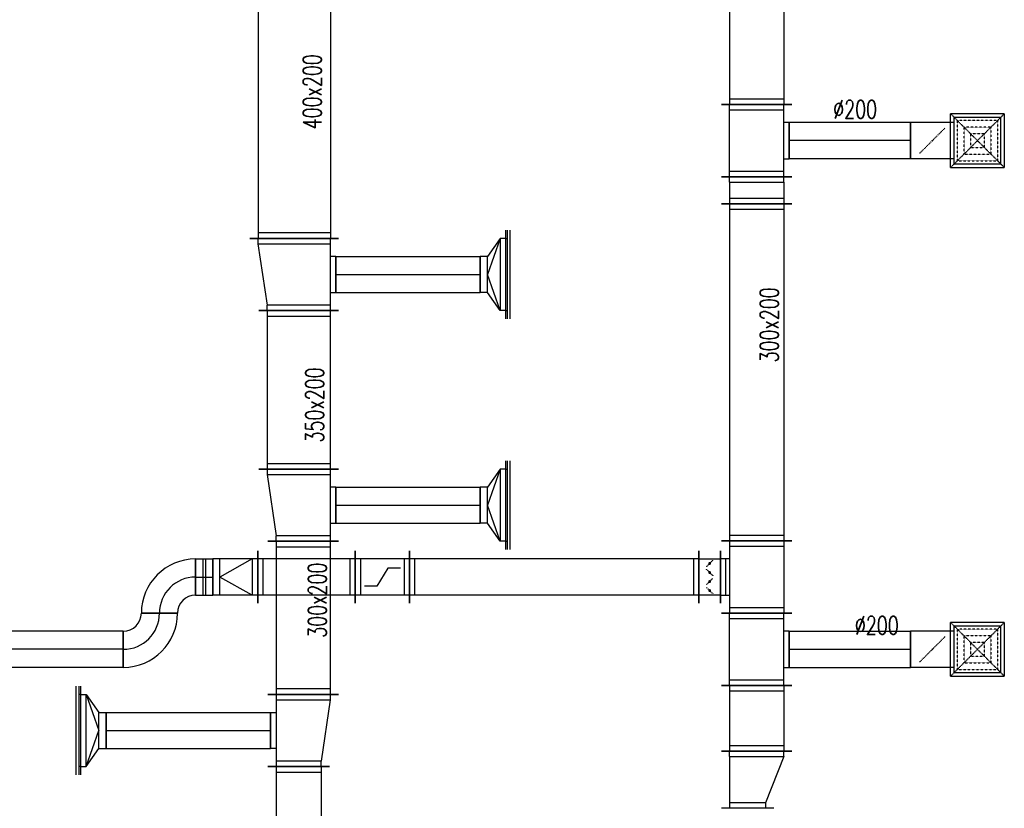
# Model space of a CAD drawing. Extents: x -7228 to 74941, y -112898 to 85621.
# Tile 147 of 256: x 20597 to 21142, y -10090 to -9654. Entities that reach past the tile are written whole.
import ezdxf

# ---------------------------------------------------------------- set-up
doc = ezdxf.new("R2010")
doc.units = 0
doc.linetypes.add('DASHED', pattern=[0.75, 0.5, -0.25])
doc.layers.get('0').update_dxf_attribs({"color": 101, "linetype": 'CONTINUOUS'})
for name, color, linetype in [('E35', 6, 'CONTINUOUS'), ('FLUID-N15', 7, 'CONTINUOUS'), ('FLUID-N15-SYM', 7, 'CONTINUOUS'), ('FLUID-W15C', 7, 'CONTINUOUS'), ('FLUID-W15C-SYM', 7, 'CONTINUOUS'), ('m-went-opis', 86, 'CONTINUOUS')]:
    doc.layers.add(name, color=color, linetype=linetype)
doc.styles.add('tab-bud$0$ROMANS', font='romans', dxfattribs={"width": 0.7})
doc.linetypes.add('ZIGZAG', pattern='A,0.00254,-5.08,[131,ltypeshp.shx,S=5.08,R=0,X=-5.08,Y=0],-10.16,[131,ltypeshp.shx,S=5.08,R=180,X=5.08,Y=0],-5.08', length=20.32254)

# ---------------------------------------------------------------- blocks, each defined once
blk = doc.blocks.new('*U6103')
at = {"color": 5, "linetype": 'Continuous', "lineweight": -2}
for p, q in [((-979.5, -195), (-979.5, 195)), ((979.5, 195), (979.5, -195))]:
    blk.add_line(p, q, dxfattribs=at)
at = {"color": 0, "linetype": 'ByBlock', "lineweight": -2}
for p, q in [((-979.5, 150), (979.5, 150)), ((-979.5, -150), (979.5, -150))]:
    blk.add_line(p, q, dxfattribs=at)
at = {"color": 4, "linetype": 'Continuous'}
for p, q in [((-949.5, -150), (-949.5, 150)), ((949.5, 150), (949.5, -150))]:
    blk.add_line(p, q, dxfattribs=at)
blk = doc.blocks.new('*U6104')
at = {"color": 5, "linetype": 'Continuous', "lineweight": -2}
for p, q in [((-200, -195), (-200, 195)), ((200, 195), (200, -195)), ((100, -180), (-100, -180))]:
    blk.add_line(p, q, dxfattribs=at)
at = {"color": 0, "linetype": 'ByBlock', "lineweight": -2}
for p, q in [((-200, 150), (200, 150)), ((-200, -150), (200, -150)), ((-100, -150), (-100, -180)), ((100, -180), (100, -150))]:
    blk.add_line(p, q, dxfattribs=at)
at = {"color": 4, "linetype": 'Continuous'}
for p, q in [((-170, -150), (-170, 150)), ((170, 150), (170, -150))]:
    blk.add_line(p, q, dxfattribs=at)
blk = doc.blocks.new('*U6206')
at = {"color": 5, "linetype": 'Continuous', "lineweight": -2}
for p, q in [((0, -100), (0, 100)), ((672.5, 100), (672.5, -100))]:
    blk.add_line(p, q, dxfattribs=at)
at = {"color": 5, "linetype": 'ZIGZAG', "lineweight": -2, "ltscale": 0.4}
for points in [[(672.5, 100), (0, 100)], [(672.5, -100), (0, -100)]]:
    blk.add_spline(points, degree=3, dxfattribs=at)
at = {"layer": 'FLUID-N15-SYM', "color": 2, "linetype": 'Continuous', "start_tangent": (-1, 0), "end_tangent": (-1, 0)}
blk.add_spline([(672.5, 0), (0, 0)], degree=3, dxfattribs=at)
blk = doc.blocks.new('*U6105')
at = {"color": 5, "linetype": 'Continuous', "lineweight": -2}
for p, q in [((-75, -195), (-75, 195)), ((75, 195), (75, -195))]:
    blk.add_line(p, q, dxfattribs=at)
at = {"color": 0, "linetype": 'ByBlock', "lineweight": -2}
for p, q in [((-45, 150), (-75, 150)), ((-45, 150), (45, 150)), ((45, 150), (75, 150)), ((-45, -150), (-75, -150)), ((-45, -150), (45, -150)), ((45, -150), (75, -150))]:
    blk.add_line(p, q, dxfattribs=at)
at = {"color": 4, "linetype": 'Continuous'}
for p, q in [((-45, -150), (-45, 150)), ((45, 150), (45, -150))]:
    blk.add_line(p, q, dxfattribs=at)
blk = doc.blocks.new('*U6274')
at = {"color": 5, "linetype": 'Continuous', "lineweight": -2}
for p, q in [((-932.5, -195), (-932.5, 195)), ((932.5, 195), (932.5, -195))]:
    blk.add_line(p, q, dxfattribs=at)
at = {"color": 0, "linetype": 'ByBlock', "lineweight": -2}
for p, q in [((-932.5, 150), (932.5, 150)), ((-932.5, -150), (932.5, -150))]:
    blk.add_line(p, q, dxfattribs=at)
at = {"color": 4, "linetype": 'Continuous'}
for p, q in [((-902.5, -150), (-902.5, 150)), ((902.5, 150), (902.5, -150))]:
    blk.add_line(p, q, dxfattribs=at)
blk = doc.blocks.new('*U6273')
at = {"color": 5, "linetype": 'Continuous', "lineweight": -2}
for p, q in [((-200, -195), (-200, 195)), ((200, 195), (200, -195)), ((100, -180), (-100, -180))]:
    blk.add_line(p, q, dxfattribs=at)
at = {"color": 0, "linetype": 'ByBlock', "lineweight": -2}
for p, q in [((-200, 150), (200, 150)), ((-200, -150), (200, -150)), ((-100, -150), (-100, -180)), ((100, -180), (100, -150))]:
    blk.add_line(p, q, dxfattribs=at)
at = {"color": 4, "linetype": 'Continuous'}
for p, q in [((-170, -150), (-170, 150)), ((170, 150), (170, -150))]:
    blk.add_line(p, q, dxfattribs=at)
blk = doc.blocks.new('*U6204')
at = {"color": 5, "linetype": 'Continuous', "lineweight": -2}
for p, q in [((-672.5, -100), (-672.5, 100)), ((0, 100), (0, -100))]:
    blk.add_line(p, q, dxfattribs=at)
at = {"color": 5, "linetype": 'ZIGZAG', "lineweight": -2, "ltscale": 0.4}
for points in [[(-672.5, 100), (0, 100)], [(-672.5, -100), (0, -100)]]:
    blk.add_spline(points, degree=3, dxfattribs=at)
at = {"layer": 'FLUID-N15-SYM', "color": 2, "linetype": 'Continuous', "start_tangent": (1, 0), "end_tangent": (1, 0)}
blk.add_spline([(-672.5, 0), (0, 0)], degree=3, dxfattribs=at)
blk = doc.blocks.new('*U6271')
at = {"color": 5, "linetype": 'Continuous', "lineweight": -2}
for p, q in [((-182, -195), (-182, 195)), ((182, 195), (182, -195))]:
    blk.add_line(p, q, dxfattribs=at)
at = {"color": 0, "linetype": 'ByBlock', "lineweight": -2}
for p, q in [((-182, 150), (182, 150)), ((-182, -150), (182, -150))]:
    blk.add_line(p, q, dxfattribs=at)
at = {"color": 4, "linetype": 'Continuous'}
for p, q in [((-152, -150), (-152, 150)), ((152, 150), (152, -150))]:
    blk.add_line(p, q, dxfattribs=at)
blk = doc.blocks.new('*U6286')
at = {"color": 5, "linetype": 'Continuous', "lineweight": -2}
for p, q in [((-925.5, -100), (-925.5, 100)), ((925.5, 100), (925.5, -100))]:
    blk.add_line(p, q, dxfattribs=at)
at = {"color": 0, "linetype": 'ByBlock', "lineweight": -2}
for p, q in [((-925.5, 100), (925.5, 100)), ((-925.5, -100), (925.5, -100))]:
    blk.add_line(p, q, dxfattribs=at)
at = {"layer": 'FLUID-N15-SYM', "color": 2, "linetype": 'Continuous'}
blk.add_line((-925.5, 0), (925.5, 0), dxfattribs=at)
blk = doc.blocks.new('*U6223')
at = {"color": 1, "linetype": 'Continuous', "lineweight": -2}
for p, q in [((-858.5, -245), (-858.5, 245)), ((858.5, 245), (858.5, -245))]:
    blk.add_line(p, q, dxfattribs=at)
at = {"color": 0, "linetype": 'ByBlock', "lineweight": -2}
for p, q in [((-858.5, 200), (858.5, 200)), ((-858.5, -200), (858.5, -200))]:
    blk.add_line(p, q, dxfattribs=at)
at = {"color": 4, "linetype": 'Continuous'}
for p, q in [((-828.5, -200), (-828.5, 200)), ((828.5, 200), (828.5, -200))]:
    blk.add_line(p, q, dxfattribs=at)
blk = doc.blocks.new('*U6224')
at = {"color": 1, "linetype": 'Continuous', "lineweight": -2}
for p, q in [((200, 245), (200, -245)), ((-200, -245), (-200, 195)), ((100, -230), (-100, -230))]:
    blk.add_line(p, q, dxfattribs=at)
at = {"color": 0, "linetype": 'ByBlock', "lineweight": -2}
for p, q in [((170, 200), (-170, 150)), ((200, 200), (170, 200)), ((-200, 150), (-170, 150)), ((200, -200), (-200, -200)), ((-100, -200), (-100, -230)), ((100, -230), (100, -200))]:
    blk.add_line(p, q, dxfattribs=at)
at = {"color": 4, "linetype": 'Continuous'}
for p, q in [((170, 200), (170, -200)), ((-170, -200), (-170, 150))]:
    blk.add_line(p, q, dxfattribs=at)
blk = doc.blocks.new('*U6225')
at = {"color": 1, "linetype": 'Continuous', "lineweight": -2}
for p, q in [((-438.5, -220), (-438.5, 220)), ((438.5, 220), (438.5, -220))]:
    blk.add_line(p, q, dxfattribs=at)
at = {"color": 0, "linetype": 'ByBlock', "lineweight": -2}
for p, q in [((-438.5, 175), (438.5, 175)), ((-438.5, -175), (438.5, -175))]:
    blk.add_line(p, q, dxfattribs=at)
at = {"color": 4, "linetype": 'Continuous'}
for p, q in [((-408.5, -175), (-408.5, 175)), ((408.5, 175), (408.5, -175))]:
    blk.add_line(p, q, dxfattribs=at)
blk = doc.blocks.new('*U6226')
at = {"color": 1, "linetype": 'Continuous', "lineweight": -2}
for p, q in [((200, 220), (200, -220)), ((-200, -220), (-200, 170)), ((100, -205), (-100, -205))]:
    blk.add_line(p, q, dxfattribs=at)
at = {"color": 0, "linetype": 'ByBlock', "lineweight": -2}
for p, q in [((170, 175), (-170, 125)), ((200, 175), (170, 175)), ((-200, 125), (-170, 125)), ((200, -175), (-200, -175)), ((-100, -175), (-100, -205)), ((100, -205), (100, -175))]:
    blk.add_line(p, q, dxfattribs=at)
at = {"color": 4, "linetype": 'Continuous'}
for p, q in [((170, 175), (170, -175)), ((-170, -175), (-170, 125))]:
    blk.add_line(p, q, dxfattribs=at)
blk = doc.blocks.new('*U6277')
at = {"color": 1, "linetype": 'Continuous', "lineweight": -2}
for p, q in [((-423.5, -195), (-423.5, 195)), ((423.5, 195), (423.5, -195))]:
    blk.add_line(p, q, dxfattribs=at)
at = {"color": 0, "linetype": 'ByBlock', "lineweight": -2}
for p, q in [((-423.5, 150), (423.5, 150)), ((-423.5, -150), (423.5, -150))]:
    blk.add_line(p, q, dxfattribs=at)
at = {"color": 4, "linetype": 'Continuous'}
for p, q in [((-393.5, -150), (-393.5, 150)), ((393.5, 150), (393.5, -150))]:
    blk.add_line(p, q, dxfattribs=at)
blk = doc.blocks.new('*U6227')
at = {"color": 1, "linetype": 'Continuous', "lineweight": -2}
for p, q in [((-200, -195), (-200, 195)), ((200, 145), (200, -195)), ((100, -180), (-100, -180))]:
    blk.add_line(p, q, dxfattribs=at)
at = {"color": 0, "linetype": 'ByBlock', "lineweight": -2}
for p, q in [((-200, 150), (-170, 150)), ((-170, 150), (170, 100)), ((200, 100), (170, 100)), ((-200, -150), (200, -150)), ((-100, -180), (-100, -150)), ((100, -150), (100, -180))]:
    blk.add_line(p, q, dxfattribs=at)
at = {"color": 4, "linetype": 'Continuous'}
for p, q in [((-170, -150), (-170, 150)), ((170, 100), (170, -150))]:
    blk.add_line(p, q, dxfattribs=at)
blk = doc.blocks.new('*U6228')
at = {"color": 1, "linetype": 'Continuous', "lineweight": -2}
for p, q in [((-430.5, -170), (-430.5, 170)), ((430.5, 170), (430.5, -170))]:
    blk.add_line(p, q, dxfattribs=at)
at = {"color": 0, "linetype": 'ByBlock', "lineweight": -2}
for p, q in [((-430.5, 125), (430.5, 125)), ((-430.5, -125), (430.5, -125))]:
    blk.add_line(p, q, dxfattribs=at)
at = {"color": 4, "linetype": 'Continuous'}
for p, q in [((-400.5, -125), (-400.5, 125)), ((400.5, 125), (400.5, -125))]:
    blk.add_line(p, q, dxfattribs=at)
blk = doc.blocks.new('*U6250')
at = {"color": 1, "linetype": 'Continuous', "lineweight": -2}
for p, q in [((-399.5, -100), (-399.5, 100)), ((399.5, 100), (399.5, -100))]:
    blk.add_line(p, q, dxfattribs=at)
at = {"color": 0, "linetype": 'ByBlock', "lineweight": -2}
for p, q in [((-399.5, 100), (399.5, 100)), ((-399.5, -100), (399.5, -100))]:
    blk.add_line(p, q, dxfattribs=at)
at = {"layer": 'FLUID-W15C-SYM', "color": 2, "linetype": 'Continuous'}
blk.add_line((-399.5, 0), (399.5, 0), dxfattribs=at)
blk = doc.blocks.new('*U6251')
at = {"color": 1, "linetype": 'Continuous', "lineweight": -2}
for p, q in [((-70, -245), (-70, 245)), ((70, 100), (70, -100))]:
    blk.add_line(p, q, dxfattribs=at)
at = {"color": 0, "linetype": 'ByBlock', "lineweight": -2}
for p, q in [((-70, 200), (-40, 200)), ((-40, 200), (30, 100)), ((30, 100), (70, 100)), ((-40, -200), (30, -100)), ((30, -100), (70, -100)), ((-70, -200), (-40, -200))]:
    blk.add_line(p, q, dxfattribs=at)
at = {"color": 4, "linetype": 'Continuous'}
for p, q in [((-40, -200), (-40, 200)), ((-40, 200), (30, 0)), ((30, 100), (30, -100)), ((-40, -200), (30, 0))]:
    blk.add_line(p, q, dxfattribs=at)
blk = doc.blocks.new('*U6252')
at = {"color": 4, "linetype": 'Continuous'}
blk.add_line((-245, 25), (245, 25), dxfattribs=at)
at = {"color": 0, "linetype": 'ByBlock', "lineweight": -2}
for p, q in [((-245, 10), (245, 10)), ((-200, 0), (-200, 10)), ((200, 0), (200, 10))]:
    blk.add_line(p, q, dxfattribs=at)
blk = doc.blocks.new('*U6253')
at = {"color": 1, "linetype": 'Continuous', "lineweight": -2}
for p, q in [((-399.5, -100), (-399.5, 100)), ((399.5, 100), (399.5, -100))]:
    blk.add_line(p, q, dxfattribs=at)
at = {"color": 0, "linetype": 'ByBlock', "lineweight": -2}
for p, q in [((-399.5, 100), (399.5, 100)), ((-399.5, -100), (399.5, -100))]:
    blk.add_line(p, q, dxfattribs=at)
at = {"layer": 'FLUID-W15C-SYM', "color": 2, "linetype": 'Continuous'}
blk.add_line((-399.5, 0), (399.5, 0), dxfattribs=at)
blk = doc.blocks.new('*U6254')
at = {"color": 1, "linetype": 'Continuous', "lineweight": -2}
for p, q in [((-70, -245), (-70, 245)), ((70, 100), (70, -100))]:
    blk.add_line(p, q, dxfattribs=at)
at = {"color": 0, "linetype": 'ByBlock', "lineweight": -2}
for p, q in [((-70, 200), (-40, 200)), ((-40, 200), (30, 100)), ((30, 100), (70, 100)), ((-40, -200), (30, -100)), ((30, -100), (70, -100)), ((-70, -200), (-40, -200))]:
    blk.add_line(p, q, dxfattribs=at)
at = {"color": 4, "linetype": 'Continuous'}
for p, q in [((-40, -200), (-40, 200)), ((-40, 200), (30, 0)), ((30, 100), (30, -100)), ((-40, -200), (30, 0))]:
    blk.add_line(p, q, dxfattribs=at)
blk = doc.blocks.new('*U6255')
at = {"color": 4, "linetype": 'Continuous'}
blk.add_line((-245, 25), (245, 25), dxfattribs=at)
at = {"color": 0, "linetype": 'ByBlock', "lineweight": -2}
for p, q in [((-245, 10), (245, 10)), ((-200, 0), (-200, 10)), ((200, 0), (200, 10))]:
    blk.add_line(p, q, dxfattribs=at)
blk = doc.blocks.new('*U6265')
at = {"color": 1, "linetype": 'Continuous', "lineweight": -2}
for p, q in [((-455.5, -100), (-455.5, 100)), ((455.5, 100), (455.5, -100))]:
    blk.add_line(p, q, dxfattribs=at)
at = {"color": 0, "linetype": 'ByBlock', "lineweight": -2}
for p, q in [((-455.5, 100), (455.5, 100)), ((-455.5, -100), (455.5, -100))]:
    blk.add_line(p, q, dxfattribs=at)
at = {"layer": 'FLUID-W15C-SYM', "color": 2, "linetype": 'Continuous'}
blk.add_line((-455.5, 0), (455.5, 0), dxfattribs=at)
blk = doc.blocks.new('*U6266')
at = {"color": 1, "linetype": 'Continuous', "lineweight": -2}
for p, q in [((70, 245), (70, -245)), ((-70, -100), (-70, 100))]:
    blk.add_line(p, q, dxfattribs=at)
at = {"color": 0, "linetype": 'ByBlock', "lineweight": -2}
for p, q in [((40, 200), (-30, 100)), ((70, 200), (40, 200)), ((-30, 100), (-70, 100)), ((-30, -100), (-70, -100)), ((40, -200), (-30, -100)), ((70, -200), (40, -200))]:
    blk.add_line(p, q, dxfattribs=at)
at = {"color": 4, "linetype": 'Continuous'}
for p, q in [((40, 200), (-30, 0)), ((40, 200), (40, -200)), ((-30, 100), (-30, -100)), ((40, -200), (-30, 0))]:
    blk.add_line(p, q, dxfattribs=at)
blk = doc.blocks.new('*U6267')
at = {"color": 4, "linetype": 'Continuous'}
blk.add_line((-245, 25), (245, 25), dxfattribs=at)
at = {"color": 0, "linetype": 'ByBlock', "lineweight": -2}
for p, q in [((-245, 10), (245, 10)), ((-200, 0), (-200, 10)), ((200, 0), (200, 10))]:
    blk.add_line(p, q, dxfattribs=at)
blk = doc.blocks.new('*U6205')
at = {"color": 4, "linetype": 'Continuous'}
for p, q in [((-148.5, 148.5), (148.5, 148.5)), ((-148.5, 148.5), (-148.5, -148.5)), ((148.5, -148.5), (148.5, 148.5)), ((148.5, -148.5), (-148.5, -148.5))]:
    blk.add_line(p, q, dxfattribs=at)
at = {"color": 4, "linetype": 'DASHED'}
for p, q in [((-148.5, 148.5), (0, 0)), ((-111.4, 111.4), (111.4, 111.4)), ((-111.4, 111.4), (-111.4, -111.4)), ((148.5, 148.5), (0, 0)), ((111.4, -111.4), (111.4, 111.4)), ((-74.2, 74.2), (74.2, 74.2)), ((-74.2, 74.2), (-74.2, -74.2)), ((74.2, -74.2), (74.2, 74.2)), ((-148.5, -148.5), (0, 0)), ((-37.1, 37.1), (37.1, 37.1)), ((-37.1, 37.1), (-37.1, -37.1)), ((148.5, -148.5), (0, 0)), ((37.1, -37.1), (37.1, 37.1)), ((37.1, -37.1), (-37.1, -37.1)), ((74.2, -74.2), (-74.2, -74.2)), ((111.4, -111.4), (-111.4, -111.4)), ((0, -250), (-70.7, -179.3)), ((0, -250), (70.7, -320.7))]:
    blk.add_line(p, q, dxfattribs=at)
at = {"color": 0, "linetype": 'ByBlock', "lineweight": -2}
for p, q in [((-130, -130), (-130, 130)), ((130, 130), (-130, 130)), ((130, 130), (130, -130)), ((-130, -130), (130, -130)), ((-100, -130), (-100, -370)), ((100, -130), (100, -370))]:
    blk.add_line(p, q, dxfattribs=at)
at = {"color": 5, "linetype": 'Continuous', "lineweight": -2}
blk.add_line((100, -370), (-100, -370), dxfattribs=at)
at = {"color": 4, "linetype": 'Continuous'}
blk.add_lwpolyline([(-2.5, -250, 5, 5, 1), (2.5, -250, 5, 5, 1)], format="xyseb", close=True, dxfattribs=at)
blk = doc.blocks.new('*U6207')
at = {"color": 4, "linetype": 'Continuous'}
for p, q in [((-148.5, 148.5), (148.5, 148.5)), ((-148.5, 148.5), (-148.5, -148.5)), ((148.5, -148.5), (148.5, 148.5)), ((148.5, -148.5), (-148.5, -148.5))]:
    blk.add_line(p, q, dxfattribs=at)
at = {"color": 4, "linetype": 'DASHED'}
for p, q in [((-148.5, 148.5), (0, 0)), ((-111.4, 111.4), (111.4, 111.4)), ((-111.4, 111.4), (-111.4, -111.4)), ((148.5, 148.5), (0, 0)), ((111.4, -111.4), (111.4, 111.4)), ((-74.2, 74.2), (74.2, 74.2)), ((-74.2, 74.2), (-74.2, -74.2)), ((74.2, -74.2), (74.2, 74.2)), ((-148.5, -148.5), (0, 0)), ((-37.1, 37.1), (37.1, 37.1)), ((-37.1, 37.1), (-37.1, -37.1)), ((148.5, -148.5), (0, 0)), ((37.1, -37.1), (37.1, 37.1)), ((37.1, -37.1), (-37.1, -37.1)), ((74.2, -74.2), (-74.2, -74.2)), ((111.4, -111.4), (-111.4, -111.4)), ((0, -250), (-70.7, -179.3)), ((0, -250), (70.7, -320.7))]:
    blk.add_line(p, q, dxfattribs=at)
at = {"color": 0, "linetype": 'ByBlock', "lineweight": -2}
for p, q in [((-130, -130), (-130, 130)), ((130, 130), (-130, 130)), ((130, 130), (130, -130)), ((-130, -130), (130, -130)), ((-100, -130), (-100, -370)), ((100, -130), (100, -370))]:
    blk.add_line(p, q, dxfattribs=at)
at = {"color": 5, "linetype": 'Continuous', "lineweight": -2}
blk.add_line((100, -370), (-100, -370), dxfattribs=at)
at = {"color": 4, "linetype": 'Continuous'}
blk.add_lwpolyline([(-2.5, -250, 5, 5, 1), (2.5, -250, 5, 5, 1)], format="xyseb", close=True, dxfattribs=at)
blk = doc.blocks.new('*U6272')
at = {"color": 5, "linetype": 'Continuous', "lineweight": -2}
for p, q in [((-158, -195), (-158, 195)), ((158, 95), (158, -195))]:
    blk.add_line(p, q, dxfattribs=at)
at = {"color": 0, "linetype": 'ByBlock', "lineweight": -2}
for p, q in [((-128, 150), (-158, 150)), ((-128, 150), (128, 50)), ((128, 50), (158, 50)), ((-128, -150), (-158, -150)), ((-128, -150), (128, -150)), ((128, -150), (158, -150))]:
    blk.add_line(p, q, dxfattribs=at)
at = {"color": 4, "linetype": 'Continuous'}
for p, q in [((-128, -150), (-128, 150)), ((128, 50), (128, -150))]:
    blk.add_line(p, q, dxfattribs=at)
blk = doc.blocks.new('*U6275')
at = {"color": 5, "linetype": 'Continuous', "lineweight": -2}
for p, q in [((-200, -195), (-200, 195)), ((200, 195), (200, -195)), ((145, -200), (-145, -200))]:
    blk.add_line(p, q, dxfattribs=at)
at = {"color": 0, "linetype": 'ByBlock', "lineweight": -2}
for p, q in [((-200, 150), (200, 150)), ((-200, -150), (200, -150)), ((-100, -150), (-100, -200)), ((100, -200), (100, -150))]:
    blk.add_line(p, q, dxfattribs=at)
at = {"color": 4, "linetype": 'Continuous'}
for p, q in [((-170, -150), (-170, 150)), ((170, 150), (170, -150)), ((100, -170), (-100, -170))]:
    blk.add_line(p, q, dxfattribs=at)
blk = doc.blocks.new('*U6276')
at = {"color": 5, "linetype": 'Continuous', "lineweight": -2}
for p, q in [((-60, -145), (-60, 145)), ((60, 145), (60, -145))]:
    blk.add_line(p, q, dxfattribs=at)
at = {"color": 0, "linetype": 'ByBlock', "lineweight": -2}
for p, q in [((-60, 100), (60, 100)), ((60, -100), (-60, -100))]:
    blk.add_line(p, q, dxfattribs=at)
at = {"color": 4, "linetype": 'DASHED'}
for p, q in [((0, 75), (-17.7, 92.7)), ((0, 75), (17.7, 57.3)), ((0, 25), (-17.7, 7.3)), ((0, 25), (17.7, 42.7)), ((0, -25), (-17.7, -7.3)), ((0, -25), (17.7, -42.7)), ((0, -75), (-17.7, -92.7)), ((0, -75), (17.7, -57.3))]:
    blk.add_line(p, q, dxfattribs=at)
at = {"color": 4, "linetype": 'Continuous'}
for points in [[(-4, 75, 8, 8, 1), (4, 75, 8, 8, 1)], [(-4, 25, 8, 8, 1), (4, 25, 8, 8, 1)], [(-4, -25, 8, 8, 1), (4, -25, 8, 8, 1)], [(-4, -75, 8, 8, 1), (4, -75, 8, 8, 1)]]:
    blk.add_lwpolyline(points, format="xyseb", close=True, dxfattribs=at)
blk = doc.blocks.new('*U6278')
at = {"color": 5, "linetype": 'Continuous', "lineweight": -2}
for p, q in [((-800.5, -145), (-800.5, 145)), ((800.5, 145), (800.5, -145))]:
    blk.add_line(p, q, dxfattribs=at)
at = {"color": 0, "linetype": 'ByBlock', "lineweight": -2}
for p, q in [((-800.5, 100), (800.5, 100)), ((-800.5, -100), (800.5, -100))]:
    blk.add_line(p, q, dxfattribs=at)
at = {"color": 4, "linetype": 'Continuous'}
for p, q in [((-770.5, -100), (-770.5, 100)), ((770.5, 100), (770.5, -100))]:
    blk.add_line(p, q, dxfattribs=at)
blk = doc.blocks.new('*U6281')
at = {"color": 5, "linetype": 'Continuous', "lineweight": -2}
for p, q in [((-270, -145), (-270, 145)), ((270, 145), (270, -145))]:
    blk.add_line(p, q, dxfattribs=at)
at = {"color": 0, "linetype": 'ByBlock', "lineweight": -2}
for p, q in [((-270, 100), (270, 100)), ((-270, -100), (270, -100))]:
    blk.add_line(p, q, dxfattribs=at)
at = {"color": 4, "linetype": 'Continuous'}
for p, q in [((-240, -100), (-240, 100)), ((240, 100), (240, -100))]:
    blk.add_line(p, q, dxfattribs=at)
blk = doc.blocks.new('*U6279')
at = {"color": 5, "linetype": 'Continuous', "lineweight": -2}
for p, q in [((-150, -145), (-150, 145)), ((150, 145), (150, -145))]:
    blk.add_line(p, q, dxfattribs=at)
at = {"color": 0, "linetype": 'ByBlock', "lineweight": -2}
for p, q in [((-150, 100), (150, 100)), ((-150, -100), (150, -100))]:
    blk.add_line(p, q, dxfattribs=at)
at = {"color": 4, "linetype": 'Continuous'}
for p, q in [((-120, -100), (-120, 100)), ((120, 100), (120, -100)), ((-30, -50), (30, 50)), ((30, 50), (100, 50)), ((-100, -50), (-30, -50))]:
    blk.add_line(p, q, dxfattribs=at)
blk = doc.blocks.new('*U6280')
at = {"color": 5, "linetype": 'Continuous', "lineweight": -2}
for p, q in [((-150, -50), (-150, 150)), ((150, -150), (-50, -150))]:
    blk.add_line(p, q, dxfattribs=at)
at = {"color": 0, "linetype": 'ByBlock', "lineweight": -2}
for radius in [300, 100]:
    blk.add_arc((-150, -150), radius, 0, 90, dxfattribs=at)
at = {"layer": 'FLUID-N15-SYM', "color": 2, "linetype": 'Continuous'}
blk.add_arc((-150, -150), 200, 0, 90, dxfattribs=at)
blk = doc.blocks.new('*U6282')
at = {"color": 5, "linetype": 'Continuous', "lineweight": -2}
for p, q in [((150, 150), (150, -50)), ((50, -150), (-150, -150))]:
    blk.add_line(p, q, dxfattribs=at)
at = {"color": 0, "linetype": 'ByBlock', "lineweight": -2}
for radius in [300, 100]:
    blk.add_arc((150, -150), radius, 90, 180, dxfattribs=at)
at = {"layer": 'FLUID-N15-SYM', "color": 2, "linetype": 'Continuous'}
blk.add_arc((150, -150), 200, 90, 180, dxfattribs=at)
blk = doc.blocks.new('*U6283')
at = {"color": 5, "linetype": 'Continuous', "lineweight": -2}
for p, q in [((-124.5, -145), (-124.5, 145)), ((124.5, 100), (124.5, -100))]:
    blk.add_line(p, q, dxfattribs=at)
at = {"color": 0, "linetype": 'ByBlock', "lineweight": -2}
for p, q in [((-124.5, 100), (-94.5, 100)), ((-94.5, 100), (84.5, 100)), ((84.5, 100), (124.5, 100)), ((-124.5, -100), (-94.5, -100)), ((-94.5, -100), (84.5, -100)), ((84.5, -100), (124.5, -100))]:
    blk.add_line(p, q, dxfattribs=at)
at = {"color": 4, "linetype": 'Continuous'}
for p, q in [((-94.5, -100), (-94.5, 100)), ((-94.5, 100), (84.5, 0)), ((84.5, 100), (84.5, -100)), ((-94.5, -100), (84.5, 0))]:
    blk.add_line(p, q, dxfattribs=at)
blk = doc.blocks.new('*U6284')
at = {"color": 5, "linetype": 'Continuous', "lineweight": -2}
for p, q in [((-47.5, -100), (-47.5, 100)), ((47.5, 100), (47.5, -100))]:
    blk.add_line(p, q, dxfattribs=at)
at = {"color": 0, "linetype": 'ByBlock', "lineweight": -2}
for p, q in [((-47.5, 100), (47.5, 100)), ((-47.5, -100), (47.5, -100))]:
    blk.add_line(p, q, dxfattribs=at)
at = {"color": 4, "linetype": 'Continuous'}
for p, q in [((-7.5, 100), (-7.5, -100)), ((7.5, 100), (7.5, -100))]:
    blk.add_line(p, q, dxfattribs=at)
at = {"layer": 'FLUID-N15-SYM', "color": 2, "linetype": 'Continuous'}
blk.add_line((-47.5, 0), (47.5, 0), dxfattribs=at)
blk = doc.blocks.new('A$C5CDC0A6C')
at = {"layer": 'FLUID-N15', "color": 5, "linetype": 'Continuous'}
for name, p, xscale, yscale, zscale, rotation in [('*U6103', (2304.02, -3776.47), 0.1, 0.1, 0.1, 269.9999999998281), ('*U6104', (2304.02, -3894.44), 0.09999999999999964, 0.09999999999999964, 0.1, 89.99999999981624), ('*U6207', (2426.27, -3894.44), 0.1, 0.1, 0.1, 269.9999999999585), ('*U6206', (2322.02, -3894.44), 0.1, 0.1, 0.1, 359.9999999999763), ('*U6105', (2304.02, -3921.94), 0.1, 0.1, 0.1, 269.9999999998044), ('*U6274', (2304.02, -4022.69), 0.1, 0.1, 0.1, 269.9999999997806), ('*U6275', (2304.02, -4135.98), 0.1, 0.1, 0.1, 269.9999999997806), ('*U6283', (2015.47, -4135.98), 0.1, 0.1, 0.1, 179.9999999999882), ('*U6281', (2054.92, -4135.98), 0.1, 0.1000000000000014, 0.1, 180.0000000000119), ('*U6279', (2096.92, -4135.98), 0.1, 0.1, 0.1, 180.0000000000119), ('*U6278', (2191.97, -4135.98), 0.1, 0.1, 0.1, 179.9999999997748), ('*U6276', (2278.02, -4135.98), 0.1, 0.1, 0.1, 179.9999999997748), ('*U6282', (1978.5, -4140.98, -3630), 0.1, 0.09999999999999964, 0.09999999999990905, 359.9999999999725), ('*U6284', (1998.25, -4135.98), 0.1, 0.1, 0.1, 359.9999999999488), ('*U6280', (1968.5, -4170.98, -3630), 0.09999999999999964, 0.09999999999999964, 0.09999999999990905, 269.9999999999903), ('*U6273', (2304.02, -4175.98), 0.09999999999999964, 0.09999999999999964, 0.1, 89.99999999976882), ('*U6205', (2426.27, -4175.98), 0.1, 0.1, 0.1, 270.0000000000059), ('*U6286', (1860.95, -4175.98, -3630), 0.1, 0.09999999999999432, 0.09999999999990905, 180.0000000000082), ('*U6271', (2304.02, -4214.18), 0.1, 0.1, 0.1, 269.9999999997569), ('*U6272', (2304.02, -4248.18), 0.1, 0.1, 0.1, 269.9999999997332)]:
    blk.add_blockref(name, p, dxfattribs=dict(at, xscale=xscale, yscale=yscale, zscale=zscale, rotation=rotation))
at = {"layer": 'FLUID-N15', "color": 5, "linetype": 'Continuous', "xscale": 0.1, "yscale": 0.1, "zscale": 0.1}
blk.add_blockref('*U6204', (2389.27, -4175.98), dxfattribs=at)
at = {"layer": 'FLUID-W15C', "color": 1, "linetype": 'Continuous'}
for name, p, xscale, yscale, zscale, rotation in [('*U6223', (2048.1, -3862.66), 0.1, 0.1, 0.1, 269.9999999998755), ('*U6254', (2158, -3968.53, -3630), 0.1000000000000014, 0.1000000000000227, 0.09999999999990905, 179.9999999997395), ('*U6255', (2165, -3968.53), 0.1000000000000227, 0.1000000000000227, 0.1, 269.9999999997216), ('*U6224', (2048.05, -3968.53), 0.09999999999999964, 0.09999999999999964, 0.1, 89.9999999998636), ('*U6253', (2111, -3968.53), 0.09999999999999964, 0.1000000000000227, 0.1, 359.9999999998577), ('*U6225', (2050.55, -4032.38), 0.1, 0.1, 0.1, 269.9999999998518), ('*U6226', (2050.55, -4096.21), 0.09999999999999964, 0.09999999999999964, 0.1, 89.99999999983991), ('*U6251', (2158, -4096.21, -3630), 0.1000000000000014, 0.09999999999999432, 0.09999999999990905, 179.9999999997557), ('*U6252', (2165, -4096.21), 0.09999999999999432, 0.09999999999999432, 0.1, 269.999999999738), ('*U6250', (2111, -4096.21), 0.09999999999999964, 0.09999999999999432, 0.1, 359.999999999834), ('*U6277', (2053.05, -4158.56), 0.1, 0.1, 0.1, 269.999999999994), ('*U6267', (1930, -4220.92), 0.1000000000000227, 0.1000000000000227, 0.09999999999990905, 89.9999999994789), ('*U6266', (1936.95, -4220.92), 0.1000000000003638, 0.1000000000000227, 0.09999999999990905, 179.9999999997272), ('*U6227', (2053.05, -4220.91), 0.1000000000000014, 0.1000000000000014, 0.1, 269.9999999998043), ('*U6265', (1989.5, -4220.92), 0.1000000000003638, 0.1000000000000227, 0.09999999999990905, 359.9999999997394), ('*U6228', (2050.55, -4283.97), 0.1, 0.1, 0.1, 269.9999999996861)]:
    blk.add_blockref(name, p, dxfattribs=dict(at, xscale=xscale, yscale=yscale, zscale=zscale, rotation=rotation))
at = {"layer": 'm-went-opis', "style": 'tab-bud$0$ROMANS', "width": 0.7}
for s, p in [('400x200', (2063.13, -3888.17, 0)), ('300x200', (2316.08, -4017.19, 0)), ('350x200', (2064.46, -4061.51, 0)), ('300x200', (2065.94, -4169.58, 0))]:
    blk.add_text(s, height=10.109, rotation=90, dxfattribs=at).set_placement(p)
for p in [(2346.43, -3882.16, 0), (2358.42, -4167.79, 0)]:
    blk.add_text('%%c200', height=10.109, dxfattribs=at).set_placement(p)

msp = doc.modelspace()

# ---------------------------------------------------------------- block references
at = {"layer": 'E35'}
msp.add_blockref('A$C5CDC0A6C', (18700.703, -5826.119), dxfattribs=at)

doc.saveas('drawing.dxf')
